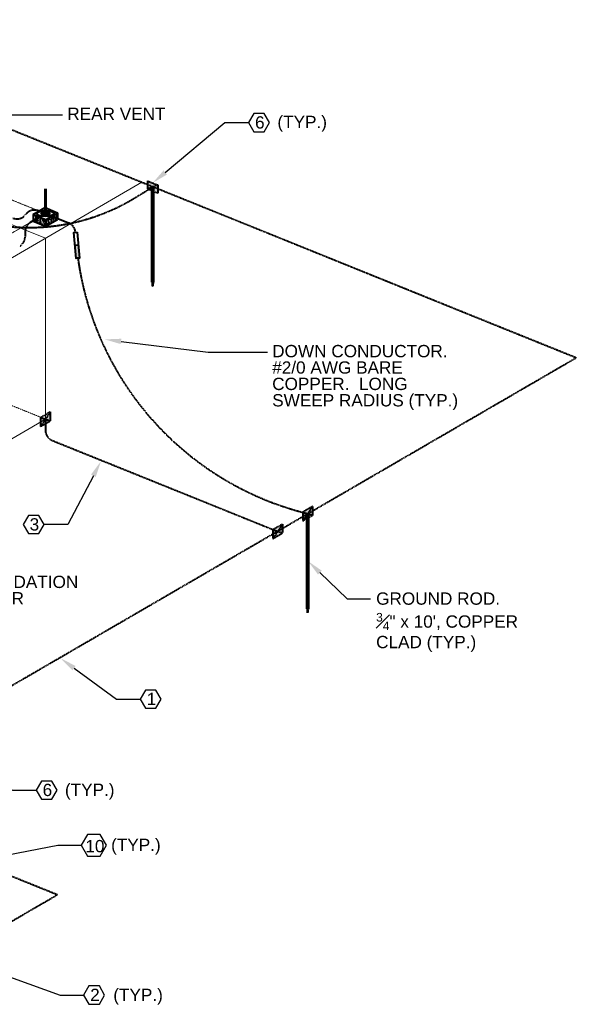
# Model space of a CAD drawing. Header units: inches. Extents: x 0 to 21849, y 0 to 20143.
# Tile 15 of 15: x 4064 to 4472, y 6622 to 7343. Entities that reach past the tile are written whole.
import ezdxf
from ezdxf import colors
from ezdxf.entities.mleader import LeaderData, LeaderLine
from ezdxf.math import Vec2, Vec3

# ---------------------------------------------------------------- set-up
doc = ezdxf.new("R2010")
doc.units = ezdxf.units.IN
doc.header["$MEASUREMENT"] = 0
for name, pattern in [('DASHED2', [0.375, 0.25, -0.125]), ('DOT', [0.25, 0, -0.25]), ('HIDDEN2', [0.1875, 0.125, -0.0625])]:
    doc.linetypes.add(name, pattern=pattern)
for name, color, linetype, lineweight in [('E-ISO-BLDG', 131, 'Continuous', 9), ('E-LPS-ISO', 7, 'DASHED2', 40), ('E-STD-TEXT', 7, 'Continuous', 25)]:
    doc.layers.add(name, color=color, linetype=linetype, lineweight=lineweight)
doc.styles.get("Standard").update_dxf_attribs({"font": 'arial.ttf'})

msp = doc.modelspace()

# ---------------------------------------------------------------- hatches: boundary and pattern name
at = {"layer": 'E-LPS-ISO'}
h = msp.add_hatch(color=0, dxfattribs=at)
h.dxf.hatch_style = 1
h.paths.add_polyline_path([(4157.38, 7225.17), (4157.38, 7219.14), (4164.98, 7222.16)])
h.paths.add_polyline_path([(4164.98, 7222.16), (4157.38, 7219.14), (4164.98, 7216.12)])
at = {"layer": 'E-LPS-ISO', "linetype": 'HIDDEN2'}
h = msp.add_hatch(color=0, dxfattribs=at)
h.dxf.hatch_style = 1
h.paths.add_polyline_path([(4161.56, 7220.65), (4160.8, 7220.65), (4160.8, 7151.07), (4161.56, 7151.07)])
at = {"layer": 'E-LPS-ISO', "linetype": 'Continuous'}
h = msp.add_hatch(dxfattribs=at)
h.set_pattern_fill('AR-CONC', color=0, scale=0.3762)
h.set_pattern_definition([(50, (2135.5733, 5787.323), (2.6983328, -0.2360735), [0.28215, -3.10365]), (355, (2135.5733, 5787.323), (-0.5219825, 2.8297468), [0.22572, -2.48292]), (100.45144, (2135.7981, 5787.3033), (2.1763503, 2.5936732), [0.2397906, -2.6376966]), (46.1842, (2135.5733, 5788.0754), (4.014962, -0.6226835), [0.423225, -4.655475]), (96.63564, (2135.908, 5788.0235), (3.516198, 3.664634), [0.359686, -3.956547]), (351.18416, (2135.5733, 5788.0754), (3.516198, 3.664634), [0.33858, -3.72438]), (21, (2135.9495, 5787.8873), (2.2455643, -1.5146523), [0.28215, -3.10365]), (326, (2135.9495, 5787.8873), (0.9153523, 2.7280145), [0.22572, -2.48292]), (71.45144, (2136.1366, 5787.761), (3.1609166, 1.2133622), [0.2397906, -2.6376966]), (37.5, (2135.5733, 5787.323), (0.04574538, 1.25234668), [0, -2.452824, 0, -2.52054, 0, -2.492325]), (7.5, (2135.5733, 5787.323), (0.9896676, 1.48377686), [0, -1.437084, 0, -2.396394, 0, -0.949905]), (327.5, (2134.7344, 5787.323), (2.00824, -0.08485143), [0, -0.9405, 0, -2.93436, 0, -3.89367]), (317.5, (2134.3582, 5787.323), (2.1939464, 0.376595), [0, -1.22265, 0, -1.948716, 0, -2.76507])])
h.paths.add_polyline_path([(4078.78, 7198.58), (4073.74, 7200.62), (4073.74, 7195.65)])
h.paths.add_polyline_path([(4082.95, 7196.9), (4078.78, 7198.58), (4073.74, 7195.65), (4082.95, 7191.93)])
h.paths.add_polyline_path([(4091.54, 7196.92), (4086.49, 7198.96), (4082.95, 7196.9), (4082.95, 7191.93)])
h.paths.add_polyline_path([(4091.54, 7201.88), (4086.49, 7198.96), (4091.54, 7196.92)])
at = {"layer": 'E-LPS-ISO', "linetype": 'Continuous', "transparency": 33554687}
h = msp.add_hatch(color=0, dxfattribs=at)
h.dxf.hatch_style = 1
edge = h.paths.add_edge_path()
edge.add_ellipse((4082.64, 7201.25), major_axis=(3.16, 0.03), ratio=0.336663, start_angle=89.79804, end_angle=129.00175)
edge.add_line((4080.64, 7202.06), (4081.64, 7201.65))
edge.add_ellipse((4082.64, 7201.25), major_axis=(1.58, 0.02), ratio=0.336663, start_angle=90, end_angle=129.00175, ccw=False)
edge.add_line((4082.64, 7201.78), (4082.64, 7202.32))
edge = h.paths.add_edge_path()
edge.add_ellipse((4082.64, 7201.25), major_axis=(3.16, 0.03), ratio=0.336663, start_angle=309.00175, end_angle=449.79804)
edge.add_line((4082.64, 7202.32), (4082.64, 7201.78))
edge.add_ellipse((4082.64, 7201.25), major_axis=(1.58, 0.02), ratio=0.336663, start_angle=0, end_angle=89.79804, ccw=False)
edge.add_ellipse((4082.64, 7201.25), major_axis=(1.58, 0.02), ratio=0.336663, start_angle=309.00175, end_angle=360, ccw=False)
edge.add_line((4083.64, 7200.85), (4084.64, 7200.44))
edge = h.paths.add_edge_path()
edge.add_ellipse((4082.64, 7201.25), major_axis=(1.58, 0.02), ratio=0.336663, start_angle=129.00175, end_angle=180, ccw=False)
edge.add_line((4081.64, 7201.65), (4080.64, 7202.06))
edge.add_ellipse((4082.64, 7201.25), major_axis=(3.16, 0.03), ratio=0.336663, start_angle=129.00175, end_angle=239.27389)
edge.add_line((4081.03, 7200.32), (4081.83, 7200.78))
edge.add_ellipse((4082.64, 7201.25), major_axis=(1.58, 0.02), ratio=0.336663, start_angle=180, end_angle=239.27389, ccw=False)
edge = h.paths.add_edge_path()
edge.add_ellipse((4082.64, 7201.25), major_axis=(1.58, 0.02), ratio=0.336663, start_angle=270, end_angle=309.00175, ccw=False)
edge.add_ellipse((4082.64, 7201.25), major_axis=(1.58, 0.02), ratio=0.336663, start_angle=239.27389, end_angle=270, ccw=False)
edge.add_line((4081.83, 7200.78), (4081.03, 7200.32))
edge.add_ellipse((4082.64, 7201.25), major_axis=(3.16, 0.03), ratio=0.336663, start_angle=239.27389, end_angle=309.00175)
edge.add_line((4084.64, 7200.44), (4083.64, 7200.85))
at = {"layer": 'E-LPS-ISO'}
h = msp.add_hatch(color=0, dxfattribs=at)
h.dxf.hatch_style = 1
edge = h.paths.add_edge_path()
edge.add_ellipse((4082.64, 7201.25), major_axis=(1.58, 0.02), ratio=0.336663, start_angle=90, end_angle=180)
edge.add_line((4081.06, 7201.23), (4082.64, 7201.25))
edge.add_line((4082.64, 7201.25), (4082.63, 7201.78))
edge = h.paths.add_edge_path()
edge.add_line((4082.64, 7201.25), (4081.06, 7201.23))
edge.add_ellipse((4082.64, 7201.25), major_axis=(1.58, 0.02), ratio=0.336663, start_angle=180, end_angle=270)
edge.add_line((4082.64, 7200.72), (4082.64, 7201.25))
edge = h.paths.add_edge_path()
edge.add_ellipse((4082.64, 7201.25), major_axis=(1.58, 0.02), ratio=0.336663, start_angle=270, end_angle=360)
edge.add_line((4084.22, 7201.27), (4082.64, 7201.25))
edge.add_line((4082.64, 7201.25), (4082.64, 7200.72))
edge = h.paths.add_edge_path()
edge.add_ellipse((4082.64, 7201.25), major_axis=(1.58, 0.02), ratio=0.336663, start_angle=0, end_angle=89.79804)
edge.add_line((4082.64, 7201.78), (4082.64, 7201.25))
edge.add_line((4082.64, 7201.25), (4084.22, 7201.27))
at = {"layer": 'E-LPS-ISO', "linetype": 'Continuous', "transparency": 33554687}
h = msp.add_hatch(color=0, dxfattribs=at)
h.dxf.hatch_style = 1
h.paths.add_polyline_path([(4105.22, 7168.34), (4107.61, 7168.57), (4106.71, 7178.13), (4104.32, 7177.9)])
at = {"layer": 'E-LPS-ISO', "linetype": 'HIDDEN2'}
h = msp.add_hatch(color=0, dxfattribs=at)
h.dxf.hatch_style = 1
h.paths.add_polyline_path([(4161.18, 7151.07), (4160.8, 7151.07), (4161.18, 7148.02)])
h.paths.add_polyline_path([(4161.56, 7151.07), (4161.18, 7151.07), (4161.18, 7148.02)])
at = {"layer": 'E-LPS-ISO'}
h = msp.add_hatch(color=0, dxfattribs=at)
h.dxf.hatch_style = 1
h.paths.add_polyline_path([(4086.17, 7049.56), (4086.17, 7056.04), (4079.1, 7051.95), (4079.1, 7045.45)])
h = msp.add_hatch(color=0, dxfattribs=at)
h.dxf.hatch_style = 1
h.paths.add_polyline_path([(4278.26, 6980.36), (4278.26, 6986.85), (4271.19, 6982.75), (4271.19, 6976.26)])
at = {"layer": 'E-LPS-ISO', "linetype": 'HIDDEN2'}
h = msp.add_hatch(color=0, dxfattribs=at)
h.dxf.hatch_style = 1
h.paths.add_polyline_path([(4275.1, 6981.55), (4274.35, 6981.55), (4274.35, 6911.97), (4275.1, 6911.97)])
at = {"layer": 'E-LPS-ISO'}
h = msp.add_hatch(color=0, dxfattribs=at)
h.dxf.hatch_style = 1
h.paths.add_polyline_path([(4256.42, 6967.47), (4256.42, 6973.96), (4249.35, 6969.86), (4249.35, 6963.37)])
at = {"layer": 'E-LPS-ISO', "linetype": 'HIDDEN2'}
h = msp.add_hatch(color=0, dxfattribs=at)
h.dxf.hatch_style = 1
h.paths.add_polyline_path([(4274.73, 6911.97), (4274.35, 6911.97), (4274.73, 6908.92)])
h.paths.add_polyline_path([(4275.1, 6911.97), (4274.73, 6911.97), (4274.73, 6908.92)])

# ---------------------------------------------------------------- linework, layer by layer
at = {"layer": 'E-ISO-BLDG', "color": 0, "linetype": 'DOT', "ltscale": 0.15}
for p, q in [((3861.19, 7290.6), (4078.03, 7203.11)), ((3705.24, 6982.24), (4078.34, 7198.76))]:
    msp.add_line(p, q, dxfattribs=at)
at = {"layer": 'E-ISO-BLDG', "color": 0}
for p, q in [((3856.58, 7274.4), (4082.64, 7183.19)), ((3707.02, 6965.21), (4153.34, 7224.22)), ((4082.64, 7050.75), (4082.64, 7183.19))]:
    msp.add_line(p, q, dxfattribs=at)
at = {"layer": 'E-ISO-BLDG', "color": 0, "linetype": 'HIDDEN2'}
msp.add_line((3856.58, 7141.96), (4082.64, 7050.75), dxfattribs=at)
at = {"layer": 'E-ISO-BLDG', "color": 0, "linetype": 'Continuous'}
msp.add_line((3790.97, 6881.49), (4082.64, 7050.75), dxfattribs=at)
at = {"layer": 'E-LPS-ISO', "color": 0, "linetype": 'DASHED2'}
for p, q in [((3858.48, 7343.19), (4165.04, 7219.5)), ((4165.04, 7219.5), (4471.6, 7095.81)), ((4067.73, 7187.99), (4067.73, 7184.3))]:
    msp.add_line(p, q, dxfattribs=at)
at = {"layer": 'E-LPS-ISO', "color": 0}
for p, q in [((4157.38, 7225.18), (4157.38, 7219.14)), ((4157.38, 7225.17), (4164.98, 7222.16)), ((4157.38, 7225.17), (4164.98, 7222.16)), ((4151.03, 7214.54), (4161.18, 7220.65)), ((4164.98, 7222.16), (4157.38, 7219.14)), ((4164.98, 7216.12), (4157.38, 7219.14)), ((4160.8, 7220.65), (4161.56, 7220.65)), ((4164.98, 7222.16), (4164.98, 7216.12)), ((4081.06, 7201.23), (4084.22, 7201.27)), ((4160.8, 7151.07), (4161.56, 7151.07)), ((4160.8, 7151.07), (4161.18, 7148.02)), ((4161.18, 7148.02), (4161.18, 7151.07)), ((4161.56, 7151.07), (4161.18, 7148.02)), ((3975.2, 6807.73), (4471.6, 7095.81)), ((4086.17, 7056.04), (4079.1, 7051.95)), ((4086.17, 7056.04), (4079.1, 7045.45)), ((4079.1, 7051.95), (4079.1, 7045.45)), ((4079.1, 7051.95), (4086.17, 7049.56)), ((4079.1, 7045.45), (4086.17, 7049.56)), ((4082.63, 7050.75), (4082.6, 7042.66)), ((4086.17, 7056.05), (4086.17, 7049.56)), ((4087.6, 7035.2), (4252.57, 6968.64)), ((4278.26, 6986.85), (4271.19, 6982.75)), ((4278.26, 6986.85), (4271.19, 6976.26)), ((4278.26, 6986.86), (4278.26, 6980.36)), ((4271.19, 6982.75), (4271.19, 6976.26)), ((4271.19, 6982.75), (4278.26, 6980.36)), ((4271.19, 6976.26), (4278.26, 6980.36)), ((4274.35, 6981.55), (4275.1, 6981.55)), ((4256.42, 6973.96), (4249.35, 6969.86)), ((4256.42, 6973.96), (4249.35, 6963.37)), ((4256.42, 6973.97), (4256.42, 6967.47)), ((4249.35, 6969.86), (4249.35, 6963.37)), ((4249.35, 6969.86), (4256.42, 6967.47)), ((4249.35, 6963.37), (4256.42, 6967.47)), ((4252.51, 6968.66), (4253.26, 6968.66)), ((4274.35, 6911.97), (4275.1, 6911.97)), ((4274.35, 6911.97), (4274.73, 6908.92)), ((4274.73, 6908.92), (4274.73, 6911.97)), ((4275.1, 6911.97), (4274.73, 6908.92)), ((3993.17, 6742.4), (4091.5, 6702.73)), ((3964.93, 6629.28), (4091.5, 6702.73))]:
    msp.add_line(p, q, dxfattribs=at)
at = {"layer": 'E-LPS-ISO', "color": 0, "linetype": 'Continuous', "lineweight": 60}
for p, q in [((4082.64, 7201.25), (4082.64, 7219.31)), ((4160.8, 7220.65), (4160.8, 7151.07)), ((4161.56, 7220.65), (4161.56, 7151.07)), ((4274.35, 6981.55), (4274.35, 6911.97)), ((4275.1, 6981.55), (4275.1, 6911.97))]:
    msp.add_line(p, q, dxfattribs=at)
at = {"layer": 'E-LPS-ISO', "color": 0, "linetype": 'Continuous'}
for p, q in [((4071.71, 7194.91), (4082.64, 7201.25)), ((4073.74, 7200.62), (4082.33, 7205.6)), ((4077.61, 7203.28), (4082.64, 7201.25)), ((4082.33, 7205.6), (4091.54, 7201.88)), ((4082.64, 7200.72), (4082.63, 7201.78)), ((4082.64, 7201.25), (4099.63, 7194.39)), ((4082.95, 7196.9), (4091.54, 7201.88)), ((4091.54, 7201.88), (4091.54, 7196.92)), ((4073.74, 7200.62), (4073.74, 7195.65)), ((4073.74, 7200.62), (4082.95, 7196.9)), ((4073.74, 7195.65), (4082.95, 7191.93)), ((4082.95, 7191.93), (4091.54, 7196.92)), ((4082.95, 7196.9), (4082.95, 7191.93)), ((4106.71, 7178.13), (4104.32, 7177.9))]:
    msp.add_line(p, q, dxfattribs=at)
msp.add_lwpolyline([(4105.81, 7187.68), (4107.61, 7168.57), (4105.22, 7168.34), (4103.42, 7187.46)], close=True, dxfattribs=at)
at = {"layer": 'E-LPS-ISO', "color": 0}
for centre, radius, start, end in [((4070.42, 7341.11), 150.06, 232.03066, 302.49319), ((4074.62, 7195.86), 8, 68.02633, 143.43982), ((4061.77, 7205.39), 8, 248.02632, 323.43982), ((4075.73, 7187.99), 8, 120.1278, 180), ((4096.64, 7186.97), 8, 4.28988, 68.02633), ((4059.73, 7184.3), 8, 300.1278, 0), ((4328.21, 7199.05), 223.89, 187.59337, 256.27758), ((4090.6, 7042.62), 8, 179.73237, 248.02633)]:
    msp.add_arc(centre, radius, start, end, dxfattribs=at)
at = {"layer": 'E-LPS-ISO', "color": 0, "linetype": 'Continuous'}
for major_axis in [(6.32, 0.07), (3.16, 0.03), (1.58, 0.02)]:
    msp.add_ellipse((4082.64, 7201.25), major_axis=major_axis, ratio=0.336663, dxfattribs=at)
at = {"layer": 'E-STD-TEXT', "color": 0}
for points in [[(4235.27, 7261.19), (4242.96, 7261.19), (4246.8, 7267.85), (4242.96, 7274.51), (4235.27, 7274.51), (4231.43, 7267.85)], [(4070.12, 6966.95), (4077.81, 6966.95), (4081.65, 6973.6), (4077.81, 6980.26), (4070.12, 6980.26), (4066.28, 6973.6)], [(4155.9, 6839.14), (4163.59, 6839.14), (4167.43, 6845.8), (4163.59, 6852.46), (4155.9, 6852.46), (4152.06, 6845.8)], [(4079.64, 6772.56), (4087.33, 6772.56), (4091.17, 6779.22), (4087.33, 6785.87), (4079.64, 6785.87), (4075.8, 6779.22)], [(4113.47, 6730.83), (4122.7, 6730.83), (4127.31, 6738.82), (4122.7, 6746.81), (4113.47, 6746.81), (4108.86, 6738.82)], [(4114.46, 6622.52), (4122.14, 6622.52), (4125.99, 6629.18), (4122.14, 6635.83), (4114.46, 6635.83), (4110.61, 6629.18)]]:
    msp.add_lwpolyline(points, close=True, dxfattribs=at)

# ---------------------------------------------------------------- texts
at = {"layer": 'E-STD-TEXT', "color": 0, "char_height": 9, "attachment_point": 1, "line_spacing_factor": 0.8}
for s, width, heights, insert in [('\\A1;REAR VENT', 77.9565, [10.88], (4098.65, 7278.78)), ('\\A1;DOWN CONDUCTOR.\\P#2/0 AWG BARE COPPER.  LONG SWEEP RADIUS (TYP.)', 141.0109, [55.08], (4248.77, 7105.09)), ('\\A1;FOUNDATION REBAR', 80.4308, [26.98], (4023.58, 6936.16)), ('\\A1;\\pxsm1;GROUND ROD.\\P{\\H0.7x;\\S3#4;}" x 10\', COPPER CLAD (TYP.)', 108.2161, [45.15], (4324.91, 6923.92))]:
    msp.add_mtext_dynamic_manual_height_columns(s, width=width, gutter_width=48, heights=heights, dxfattribs=dict(at, insert=insert))
at = {"layer": 'E-STD-TEXT', "color": 0, "char_height": 9, "attachment_point": 1}
for s, width, insert in [('(TYP.)', 44.8756, (4252.58, 7272.85)), ('6', 11.1701, (4236.2, 7272.49)), ('3', 11.1701, (4071.05, 6978.24)), ('1', 11.1701, (4156.83, 6850.44)), ('6', 11.1701, (4080.57, 6783.86)), ('(TYP.)', 44.8756, (4096.9, 6783.96)), ('10', 11.1701, (4111.88, 6742.7)), ('(TYP.)', 44.8756, (4130.74, 6743.64)), ('2', 11.1701, (4115.39, 6633.82)), ('(TYP.)', 44.8756, (4132.33, 6633.82))]:
    msp.add_mtext_dynamic_manual_height_columns(s, width=width, gutter_width=48, heights=[0], dxfattribs=dict(at, insert=insert))

# ---------------------------------------------------------------- leaders
at = {"layer": 'E-STD-TEXT', "color": 0}
ml = msp.add_multileader_mtext('Standard', dxfattribs=at)
ml.set_content('')
ml.set_leader_properties()
ml.build(insert=Vec2(0, 0))
ml.multileader.update_dxf_attribs({"dogleg_length": 0.36, "arrow_head_size": 12, "scale": 48})
ctx = ml.context
ctx.base_point, ctx.scale, ctx.char_height, ctx.arrow_head_size, ctx.landing_gap_size, ctx.plane_origin = Vec3(4095.14, 7273.51), 48, 8.64, 12, 4.32, Vec3(4060.2, 7329.8)
notes = []
notes.append((ctx, [(0, (1, 1, 0), (4051.63, 7273.51), (1, 0), 43.51, [(0, [(3971.82, 7261.11)], 0, [])])]))
ctx.mtext.insert, ctx.mtext.flow_direction = Vec3(4099.46, 7277.83), 5
ml = msp.add_multileader_mtext('Standard', dxfattribs=at)
ml.set_content('')
ml.set_leader_properties()
ml.build(insert=Vec2(0, 0))
ml.multileader.update_dxf_attribs({"dogleg_length": 0.36, "arrow_head_size": 12, "scale": 48})
ctx = ml.context
ctx.base_point, ctx.scale, ctx.char_height, ctx.arrow_head_size, ctx.landing_gap_size, ctx.plane_origin = Vec3(4231.43, 7267.85), 48, 8.64, 12, 4.32, Vec3(4157.21, 7225.2)
notes.append((ctx, [(0, (1, 1, 0), (4214.15, 7267.85), (1, 0), 17.28, [(0, [(4161.18, 7223.67)], 0, [])])]))
ctx.mtext.insert, ctx.mtext.flow_direction = Vec3(4235.75, 7272.17), 5
ml = msp.add_multileader_mtext('Standard', dxfattribs=at)
ml.set_content('')
ml.set_leader_properties()
ml.build(insert=Vec2(0, 0))
ml.multileader.update_dxf_attribs({"dogleg_length": 0.36, "arrow_head_size": 12, "scale": 48})
ctx = ml.context
ctx.base_point, ctx.scale, ctx.char_height, ctx.arrow_head_size, ctx.landing_gap_size, ctx.plane_origin = Vec3(4245.26, 7099.82), 48, 8.64, 12, 4.32, Vec3(4210.31, 7156.1)
notes.append((ctx, [(0, (1, 1, 0), (4201.75, 7099.82), (1, 0), 43.51, [(0, [(4126.1, 7109.15)], 0, [])])]))
ctx.mtext.insert, ctx.mtext.flow_direction = Vec3(4249.58, 7104.14), 5
ml = msp.add_multileader_mtext('Standard', dxfattribs=at)
ml.set_content('')
ml.set_leader_properties()
ml.build(insert=Vec2(0, 0))
ml.multileader.update_dxf_attribs({"dogleg_length": 0.36, "arrow_head_size": 12, "scale": 48})
ctx = ml.context
ctx.base_point, ctx.scale, ctx.char_height, ctx.arrow_head_size, ctx.landing_gap_size, ctx.plane_origin = Vec3(4073.01, 6973.6), 48, 8.64, 12, 4.32, Vec3(3896.52, 6913.66)
ctx.text_align_type = 2
notes.append((ctx, [(1, (1, 1, 0), (4098.93, 6973.6), (-1, 0), 17.28, [(0, [(4123.34, 7019.96)], 0, [])])]))
ctx.mtext.insert, ctx.mtext.alignment, ctx.mtext.flow_direction = Vec3(4077.33, 6977.92), 3, 5
ml = msp.add_multileader_mtext('Standard', dxfattribs=at)
ml.set_content('')
ml.set_leader_properties()
ml.build(insert=Vec2(0, 0))
ml.multileader.update_dxf_attribs({"dogleg_length": 0.36, "arrow_head_size": 12, "scale": 48})
ctx = ml.context
ctx.base_point, ctx.scale, ctx.char_height, ctx.arrow_head_size, ctx.landing_gap_size, ctx.plane_origin = Vec3(4320.89, 6919.18), 48, 8.64, 12, 4.32, Vec3(4297.04, 6921.99)
notes.append((ctx, [(0, (1, 1, 0), (4303.61, 6919.18), (1, 0), 17.28, [(0, [(4275.1, 6946.76)], 0, [])])]))
ctx.mtext.insert, ctx.mtext.flow_direction = Vec3(4325.21, 6923.5), 5
ml = msp.add_multileader_mtext('Standard', dxfattribs=at)
ml.set_content('')
ml.set_leader_properties()
ml.build(insert=Vec2(0, 0))
ml.multileader.update_dxf_attribs({"dogleg_length": 0.36, "arrow_head_size": 12, "scale": 48})
ctx = ml.context
ctx.base_point, ctx.scale, ctx.char_height, ctx.arrow_head_size, ctx.landing_gap_size, ctx.plane_origin = Vec3(4152.06, 6845.8), 48, 8.64, 12, 4.32, Vec3(4102.1, 6817.53)
notes.append((ctx, [(0, (1, 1, 0), (4134.78, 6845.8), (1, 0), 17.28, [(0, [(4093.87, 6875.6)], 0, [])])]))
ctx.mtext.insert, ctx.mtext.flow_direction = Vec3(4156.38, 6850.12), 5
ml = msp.add_multileader_mtext('Standard', dxfattribs=at)
ml.set_content('')
ml.set_leader_properties()
ml.build(insert=Vec2(0, 0))
ml.multileader.update_dxf_attribs({"dogleg_length": 0.36, "arrow_head_size": 12, "scale": 48})
ctx = ml.context
ctx.base_point, ctx.scale, ctx.char_height, ctx.arrow_head_size, ctx.landing_gap_size, ctx.plane_origin = Vec3(4075.8, 6779.22), 48, 8.64, 12, 4.32, Vec3(3966.91, 6749.37)
notes.append((ctx, [(0, (1, 1, 0), (4058.52, 6779.22), (1, 0), 17.28, [(0, [(3987.81, 6811.87)], 0, [])])]))
ctx.mtext.insert, ctx.mtext.flow_direction = Vec3(4080.12, 6783.54), 5
ml = msp.add_multileader_mtext('Standard', dxfattribs=at)
ml.set_content('')
ml.set_leader_properties()
ml.build(insert=Vec2(0, 0))
ml.multileader.update_dxf_attribs({"dogleg_length": 0.36, "arrow_head_size": 12, "scale": 48})
ctx = ml.context
ctx.base_point, ctx.scale, ctx.char_height, ctx.arrow_head_size, ctx.landing_gap_size, ctx.plane_origin = Vec3(4108.86, 6738.82), 48, 8.64, 12, 4.32, Vec3(4006.7, 6701.29)
notes.append((ctx, [(0, (1, 1, 0), (4091.58, 6738.82), (1, 0), 17.28, [(0, [(3966.45, 6714.69)], 0, [])])]))
ctx.mtext.insert, ctx.mtext.flow_direction = Vec3(4113.18, 6743.14), 5
ml = msp.add_multileader_mtext('Standard', dxfattribs=at)
ml.set_content('')
ml.set_leader_properties()
ml.build(insert=Vec2(0, 0))
ml.multileader.update_dxf_attribs({"dogleg_length": 0.36, "arrow_head_size": 12, "scale": 48})
ctx = ml.context
ctx.base_point, ctx.scale, ctx.char_height, ctx.arrow_head_size, ctx.landing_gap_size, ctx.plane_origin = Vec3(4110.61, 6629.18), 48, 8.64, 12, 4.32, Vec3(4039.75, 6576.79)
notes.append((ctx, [(0, (1, 1, 0), (4093.33, 6629.18), (1, 0), 17.28, [(0, [(4022.53, 6654.55)], 0, [])])]))
ctx.mtext.insert, ctx.mtext.flow_direction = Vec3(4114.93, 6633.5), 5
for ctx, leaders in notes:
    for number, flags, end, landing, length, lines in leaders:
        leader = LeaderData()
        leader.index, (leader.has_last_leader_line, leader.has_dogleg_vector, leader.attachment_direction) = number, flags
        leader.last_leader_point, leader.dogleg_vector, leader.dogleg_length = Vec3(end), Vec3(landing), length
        for number, points, colour, breaks in lines:
            line = LeaderLine()
            line.index, line.vertices, line.color, line.breaks = number, Vec3.list(points), colors.encode_raw_color(colour), breaks
            leader.lines.append(line)
        ctx.leaders.append(leader)

doc.saveas('drawing.dxf')
